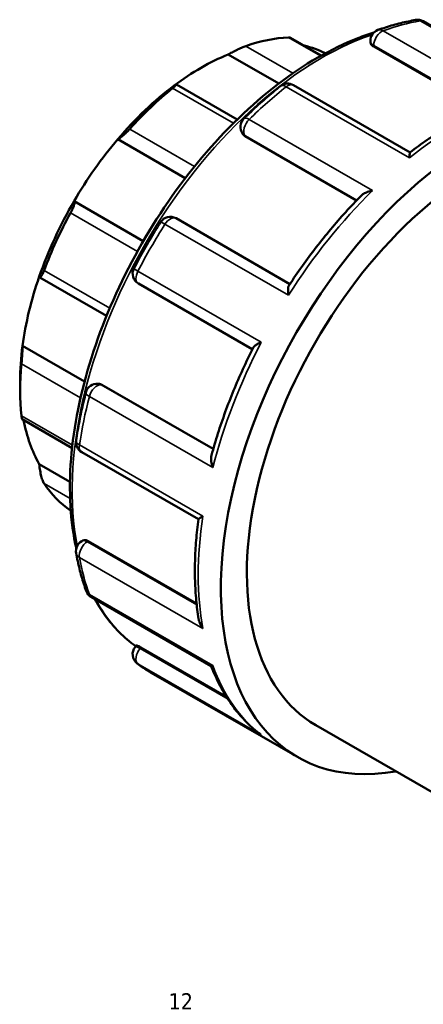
# Model space of a CAD drawing. Header units: millimetres. Extents: x -12 to 997, y -378 to 761.
# Tile 10 of 11: x 776 to 852, y 575 to 761. Entities that reach past the tile are written whole.
import ezdxf

# ---------------------------------------------------------------- set-up
doc = ezdxf.new("R2010")
doc.units = ezdxf.units.MM
for name, color, linetype, lineweight in [('Border (ANSI)', 7, 'Continuous', 70), ('Visible (ANSI)', 7, 'Continuous', 50), ('Visible Narrow (ANSI)', 7, 'Continuous', 35)]:
    doc.layers.add(name, color=color, linetype=linetype, lineweight=lineweight)
doc.styles.add('Note Text (ANSI)', font='tahoma.ttf')

# ---------------------------------------------------------------- blocks, each defined once
blk = doc.blocks.new('Borders Default Border')
at = {"layer": 'Border (ANSI)', "insert": (804.13, 574.4), "char_height": 3.048, "attachment_point": 7, "style": 'Note Text (ANSI)'}
blk.add_mtext('12', dxfattribs=at)

msp = doc.modelspace()

# ---------------------------------------------------------------- linework, layer by layer
at = {"layer": 'Visible (ANSI)'}
for p, q in [((874.967, 748.044), (852.287, 761.104)), ((832.997, 754.641), (827.159, 758.003)), ((842.268, 757.14), (842.268, 757.425)), ((842.902, 756.343), (863.367, 744.558)), ((815.361, 754.837), (824.931, 749.326)), ((817.077, 742.543), (805.598, 749.154)), ((849.778, 736.339), (827.708, 749.048)), ((794.498, 738.823), (807.272, 731.467)), ((818.175, 739.796), (818.081, 739.93)), ((818.615, 739.4), (839.677, 727.272)), ((786.235, 727.122), (799.325, 719.584)), ((827.068, 711.464), (805.515, 723.876)), ((779.735, 712.703), (792.368, 705.428)), ((798.396, 711.535), (819.945, 699.126)), ((776.497, 699.81), (788.223, 693.058)), ((776.036, 693.072), (776.036, 691.307)), ((790.771, 692.613), (790.934, 692.598)), ((791.489, 692.416), (812.553, 680.287)), ((776.415, 685.916), (785.863, 680.475)), ((787.678, 679.703), (809.743, 666.997)), ((779.654, 677.451), (785.462, 674.106)), ((787.678, 662.87), (787.924, 663.012)), ((788.932, 662.864), (809.406, 651.074)), ((789.492, 652.331), (812.167, 639.273)), ((797.789, 642.863), (798.028, 643.161)), ((798.861, 642.785), (815.074, 633.448)), ((800.848, 637.993), (828.463, 622.091)), ((831.931, 628.114), (862.999, 610.223))]:
    msp.add_line(p, q, dxfattribs=at)
for centre, start, end in [((851.206, 759.227), 60.06401, 99.80061), ((844.435, 757.425), 109.58373, 180), ((826.627, 747.171), 60.06401, 128.51837), ((819.856, 741.173), 134.39152, 215.02709), ((804.434, 721.998), 60.06401, 147.55616), ((799.477, 713.413), 152.44329, 240.06401), ((790.573, 690.455), 84.76275, 165.58994), ((788.759, 681.581), 171.44738, 240.06401), ((788.759, 660.992), 119.93599, 190.30915), ((790.573, 654.208), 200.049, 240.06401), ((799.477, 641.505), 141.19183, 232.59755)]:
    msp.add_arc(centre, 2.167, start, end, dxfattribs=at)
for centre, major_axis, start_param, end_param in [((811.786, 711.895), (25.23, 43.813), 0.3497393, 0.5888711), ((810.254, 712.777), (24.149, 41.935), 0.0261068, 0.1777829), ((810.254, 712.777), (-24.149, -41.935), 3.7752436, 4.0748706), ((863.146, 682.319), (34.683, 60.228), 5.8321585, 9.8758048), ((810.254, 712.777), (-24.149, -41.935), 4.0748706, 4.4035621), ((811.786, 711.895), (25.23, 43.813), 0.9780578, 1.2171896), ((863.146, 682.319), (31.214, 54.205), 0, 3.1415927), ((810.254, 712.777), (-24.149, -41.935), 4.4035621, 4.7031891), ((810.254, 712.777), (-24.149, -41.935), 4.7031891, 5.0318807), ((811.786, 711.895), (25.23, 43.813), 1.6063764, 1.8455081), ((810.254, 712.777), (-24.149, -41.935), 5.0318807, 5.3315077), ((810.254, 712.777), (-24.149, -41.935), 5.3315077, 5.4958534), ((811.786, 711.895), (25.23, 43.813), 2.2346949, 2.4738267), ((810.254, 712.777), (-24.149, -41.935), 5.6914664, 5.9598262), ((811.786, 711.895), (-25.23, -43.813), 6.0046061, 6.2437379)]:
    msp.add_ellipse(centre, major_axis=major_axis, ratio=0.5780931, start_param=start_param, end_param=end_param, dxfattribs=at)
for points, knots in [([(850.837, 761.362), (850.369, 761.281), (849.899, 761.191), (848.956, 760.992), (848.483, 760.884), (847.535, 760.649), (847.059, 760.522), (846.105, 760.251), (845.627, 760.107), (844.669, 759.8), (844.189, 759.638), (843.708, 759.467)], [5.94770099, 5.94770099, 5.94770099, 5.94770099, 5.97717496, 5.97717496, 6.00664893, 6.00664893, 6.03612291, 6.03612291, 6.06559688, 6.06559688, 6.09507085, 6.09507085, 6.09507085, 6.09507085]), ([(842.922, 758.977), (841.929, 758.668), (840.931, 758.319), (834.875, 755.968), (829.729, 752.996), (819.727, 745.347), (814.874, 740.666), (805.953, 730.087), (801.886, 724.192), (794.938, 711.778), (792.058, 705.261), (787.769, 692.248), (786.363, 685.753), (785.182, 673.421), (785.411, 667.587), (786.527, 662.085), (786.589, 661.794), (786.654, 661.505)], [6.0582019, 6.0582019, 6.0582019, 6.0582019, 6.1222117, 6.1222117, 6.4451704, 6.4451704, 6.7687296, 6.7687296, 7.0916753, 7.0916753, 7.4143847, 7.4143847, 7.7373985, 7.7373985, 8.0610195, 8.0610195, 8.0792097, 8.0792097, 8.0792097, 8.0792097]), ([(827.159, 758.003), (827.132, 758.019), (827.098, 758.031), (826.992, 758.052), (826.909, 758.057), (826.81, 758.053)], [1.104943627, 1.104943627, 1.104943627, 1.104943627, 1.134760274, 1.134760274, 1.180839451, 1.180839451, 1.180839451, 1.180839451]), ([(818.699, 756.429), (818.592, 756.392), (818.472, 756.346), (818.211, 756.242), (818.07, 756.183), (817.639, 755.995), (817.335, 755.854), (816.736, 755.565), (816.405, 755.398), (815.823, 755.093), (815.569, 754.954), (815.361, 754.837)], [0.40857844, 0.40857844, 0.40857844, 0.40857844, 0.45465762, 0.45465762, 0.5007368, 0.5007368, 0.59289515, 0.59289515, 0.70502602, 0.70502602, 0.81032741, 0.81032741, 0.81032741, 0.81032741]), ([(842.902, 756.343), (842.71, 756.453), (842.544, 756.586), (842.323, 756.864), (842.269, 757.008), (842.268, 757.138), (842.268, 757.139), (842.268, 757.14)], [0, 0, 0, 0, 0.08152876, 0.08152876, 0.16305753, 0.16305753, 0.16369851, 0.16369851, 0.16369851, 0.16369851]), ([(805.147, 748.955), (805.294, 749.037), (805.419, 749.102), (805.586, 749.168), (805.621, 749.164), (805.575, 749.082), (805.509, 749.01), (805.326, 748.844), (805.251, 748.779), (805.078, 748.634), (804.98, 748.553), (804.873, 748.467)], [0.77909049, 0.77909049, 0.77909049, 0.77909049, 0.88439188, 0.88439188, 0.99652274, 0.99652274, 1.0886811, 1.0886811, 1.13476027, 1.13476027, 1.18083945, 1.18083945, 1.18083945, 1.18083945]), ([(825.278, 748.866), (824.806, 748.49), (824.336, 748.108), (823.399, 747.329), (822.932, 746.932), (822.002, 746.126), (821.539, 745.716), (820.618, 744.883), (820.159, 744.459), (819.246, 743.6), (818.792, 743.164), (818.34, 742.722)], [0.18811446, 0.18811446, 0.18811446, 0.18811446, 0.21758843, 0.21758843, 0.2470624, 0.2470624, 0.27653637, 0.27653637, 0.30601035, 0.30601035, 0.33548432, 0.33548432, 0.33548432, 0.33548432]), ([(866.059, 745.667), (864.973, 745.255), (863.883, 744.798), (861.701, 743.799), (860.609, 743.256), (858.426, 742.088), (857.335, 741.462), (855.158, 740.13), (854.073, 739.424), (851.912, 737.934), (850.836, 737.151), (849.767, 736.331)], [6.11515023, 6.11515023, 6.11515023, 6.11515023, 6.18158093, 6.18158093, 6.24801163, 6.24801163, 6.31444233, 6.31444233, 6.38087303, 6.38087303, 6.44730373, 6.44730373, 6.44730373, 6.44730373]), ([(796.762, 740.749), (796.664, 740.64), (796.558, 740.526), (796.341, 740.301), (796.229, 740.188), (795.898, 739.865), (795.682, 739.669), (795.279, 739.323), (795.071, 739.162), (794.732, 738.933), (794.597, 738.86), (794.498, 738.823)], [0.40857844, 0.40857844, 0.40857844, 0.40857844, 0.45465762, 0.45465762, 0.5007368, 0.5007368, 0.59289515, 0.59289515, 0.70502602, 0.70502602, 0.81032741, 0.81032741, 0.81032741, 0.81032741]), ([(849.675, 735.308), (849.675, 735.31), (849.675, 735.313), (849.675, 735.533), (849.679, 735.725), (849.697, 736.034), (849.71, 736.155), (849.739, 736.286), (849.752, 736.32), (849.767, 736.331)], [-0.00093796, -0.00093796, -0.00093796, -0.00093796, 0, 0, 0.09643822, 0.09643822, 0.18840886, 0.18840886, 0.24803897, 0.24803897, 0.24803897, 0.24803897]), ([(840.524, 728.139), (839.536, 727.14), (838.562, 726.112), (836.643, 724), (835.697, 722.917), (833.84, 720.7), (832.928, 719.566), (831.14, 717.253), (830.265, 716.074), (828.554, 713.674), (827.718, 712.454), (826.904, 711.216)], [0.36063315, 0.36063315, 0.36063315, 0.36063315, 0.42565479, 0.42565479, 0.49067643, 0.49067643, 0.55569807, 0.55569807, 0.62071972, 0.62071972, 0.68574136, 0.68574136, 0.68574136, 0.68574136]), ([(840.524, 728.139), (840.654, 728.271), (840.814, 728.393), (841.22, 728.644), (841.482, 728.767), (842.049, 728.974), (842.359, 729.057), (842.68, 729.117), (842.683, 729.118), (842.686, 729.118)], [0.15345095, 0.15345095, 0.15345095, 0.15345095, 0.22400104, 0.22400104, 0.31645514, 0.31645514, 0.41354544, 0.41354544, 0.41447443, 0.41447443, 0.41447443, 0.41447443]), ([(786.235, 727.122), (786.285, 727.09), (786.315, 727.016), (786.318, 726.769), (786.286, 726.59), (786.168, 726.197), (786.085, 725.971), (785.919, 725.59), (785.856, 725.456), (785.722, 725.185), (785.651, 725.047), (785.577, 724.912)], [0.77909049, 0.77909049, 0.77909049, 0.77909049, 0.88439188, 0.88439188, 0.99652274, 0.99652274, 1.0886811, 1.0886811, 1.13476027, 1.13476027, 1.18083945, 1.18083945, 1.18083945, 1.18083945]), ([(802.605, 723.161), (802.245, 722.593), (801.888, 722.022), (801.185, 720.873), (800.839, 720.296), (800.155, 719.134), (799.818, 718.551), (799.154, 717.378), (798.827, 716.789), (798.184, 715.606), (797.867, 715.011), (797.556, 714.415)], [0.71171323, 0.71171323, 0.71171323, 0.71171323, 0.7411872, 0.7411872, 0.77066118, 0.77066118, 0.80013515, 0.80013515, 0.82960912, 0.82960912, 0.85908309, 0.85908309, 0.85908309, 0.85908309]), ([(780.564, 714.048), (780.511, 713.908), (780.457, 713.772), (780.349, 713.521), (780.296, 713.405), (780.145, 713.098), (780.054, 712.948), (779.894, 712.738), (779.819, 712.685), (779.71, 712.701), (779.674, 712.763), (779.654, 712.86)], [0.40857844, 0.40857844, 0.40857844, 0.40857844, 0.45465762, 0.45465762, 0.5007368, 0.5007368, 0.59289515, 0.59289515, 0.70502602, 0.70502602, 0.81032741, 0.81032741, 0.81032741, 0.81032741]), ([(826.768, 709.326), (826.767, 709.329), (826.767, 709.332), (826.73, 709.619), (826.71, 709.892), (826.707, 710.381), (826.722, 710.602), (826.788, 710.964), (826.836, 711.112), (826.904, 711.216)], [-0.00093796, -0.00093796, -0.00093796, -0.00093796, 0, 0, 0.09643822, 0.09643822, 0.18840886, 0.18840886, 0.27347156, 0.27347156, 0.27347156, 0.27347156]), ([(776.497, 699.81), (776.499, 699.636), (776.495, 699.41), (776.476, 698.863), (776.459, 698.537), (776.42, 697.923), (776.397, 697.601), (776.358, 697.124), (776.345, 696.965), (776.318, 696.662), (776.304, 696.517), (776.291, 696.385)], [0.77909049, 0.77909049, 0.77909049, 0.77909049, 0.88439188, 0.88439188, 0.99652274, 0.99652274, 1.0886811, 1.0886811, 1.13476027, 1.13476027, 1.18083945, 1.18083945, 1.18083945, 1.18083945]), ([(820.08, 699.396), (820.134, 699.503), (820.233, 699.615), (820.508, 699.853), (820.693, 699.979), (821.124, 700.226), (821.374, 700.348), (821.646, 700.462), (821.649, 700.463), (821.651, 700.464)], [0.14264299, 0.14264299, 0.14264299, 0.14264299, 0.22400104, 0.22400104, 0.31645514, 0.31645514, 0.41354544, 0.41354544, 0.41447443, 0.41447443, 0.41447443, 0.41447443]), ([(820.08, 699.396), (819.415, 698.072), (818.775, 696.738), (817.552, 694.055), (816.968, 692.707), (815.858, 690.001), (815.332, 688.643), (814.34, 685.925), (813.874, 684.564), (813.003, 681.843), (812.599, 680.484), (812.227, 679.129)], [0.88505841, 0.88505841, 0.88505841, 0.88505841, 0.95007598, 0.95007598, 1.01509355, 1.01509355, 1.08011112, 1.08011112, 1.14512869, 1.14512869, 1.21014626, 1.21014626, 1.21014626, 1.21014626]), ([(788.475, 690.994), (788.317, 690.381), (788.166, 689.769), (787.878, 688.548), (787.74, 687.938), (787.479, 686.722), (787.355, 686.115), (787.12, 684.905), (787.01, 684.302), (786.803, 683.1), (786.706, 682.5), (786.616, 681.903)], [1.23531201, 1.23531201, 1.23531201, 1.23531201, 1.26478598, 1.26478598, 1.29425995, 1.29425995, 1.32373393, 1.32373393, 1.3532079, 1.3532079, 1.38268187, 1.38268187, 1.38268187, 1.38268187]), ([(776.291, 686.524), (776.304, 686.407), (776.318, 686.304), (776.345, 686.132), (776.358, 686.065), (776.387, 685.955), (776.402, 685.924), (776.415, 685.917)], [0.40857844, 0.40857844, 0.40857844, 0.40857844, 0.45465762, 0.45465762, 0.5007368, 0.5007368, 0.5575142, 0.5575142, 0.5575142, 0.5575142]), ([(812.461, 676.768), (812.46, 676.77), (812.459, 676.773), (812.352, 677.076), (812.27, 677.381), (812.166, 677.966), (812.14, 678.25), (812.15, 678.734), (812.176, 678.942), (812.227, 679.129)], [-0.00093796, -0.00093796, -0.00093796, -0.00093796, 0, 0, 0.09643822, 0.09643822, 0.18840886, 0.18840886, 0.26282457, 0.26282457, 0.26282457, 0.26282457]), ([(779.654, 677.451), (779.674, 677.163), (779.71, 676.829), (779.819, 676.109), (779.894, 675.719), (780.054, 675.058), (780.145, 674.738), (780.296, 674.319), (780.349, 674.189), (780.457, 673.96), (780.511, 673.861), (780.564, 673.782)], [0.77909049, 0.77909049, 0.77909049, 0.77909049, 0.88439188, 0.88439188, 0.99652274, 0.99652274, 1.0886811, 1.0886811, 1.13476027, 1.13476027, 1.18083945, 1.18083945, 1.18083945, 1.18083945]), ([(809.745, 667.01), (809.568, 665.674), (809.427, 664.349), (809.215, 661.73), (809.145, 660.435), (809.077, 657.88), (809.079, 656.621), (809.156, 654.142), (809.23, 652.922), (809.452, 650.529), (809.6, 649.355), (809.784, 648.206)], [1.40670676, 1.40670676, 1.40670676, 1.40670676, 1.47311821, 1.47311821, 1.53952967, 1.53952967, 1.60594112, 1.60594112, 1.67235257, 1.67235257, 1.73876402, 1.73876402, 1.73876402, 1.73876402]), ([(809.745, 667.01), (809.747, 667.029), (809.768, 667.056), (809.863, 667.145), (809.962, 667.218), (810.223, 667.391), (810.39, 667.494), (810.585, 667.606), (810.587, 667.607), (810.588, 667.608)], [0.16752451, 0.16752451, 0.16752451, 0.16752451, 0.22400104, 0.22400104, 0.31645514, 0.31645514, 0.41354544, 0.41354544, 0.41447443, 0.41447443, 0.41447443, 0.41447443]), ([(787.924, 663.012), (787.924, 663.012), (787.924, 663.012), (788.037, 663.077), (788.19, 663.103), (788.541, 663.051), (788.74, 662.974), (788.932, 662.864)], [-0.16327686, -0.16327686, -0.16327686, -0.16327686, -0.16305753, -0.16305753, -0.08152876, -0.08152876, 0, 0, 0, 0]), ([(786.627, 660.605), (786.719, 660.102), (786.817, 659.604), (787.029, 658.618), (787.142, 658.131), (787.383, 657.167), (787.51, 656.69), (787.779, 655.749), (787.921, 655.284), (788.219, 654.366), (788.375, 653.913), (788.538, 653.466)], [1.75891078, 1.75891078, 1.75891078, 1.75891078, 1.78838476, 1.78838476, 1.81785873, 1.81785873, 1.8473327, 1.8473327, 1.87680667, 1.87680667, 1.90628065, 1.90628065, 1.90628065, 1.90628065]), ([(790.145, 651.955), (790.726, 650.884), (791.36, 649.868), (793.711, 646.578), (795.681, 644.593), (797.909, 643.013)], [8.30007449, 8.30007449, 8.30007449, 8.30007449, 8.38354384, 8.38354384, 8.5867439, 8.5867439, 8.5867439, 8.5867439]), ([(810.588, 646.357), (810.587, 646.359), (810.585, 646.362), (810.394, 646.623), (810.229, 646.903), (809.969, 647.475), (809.87, 647.767), (809.8, 648.111), (809.792, 648.158), (809.784, 648.206)], [-0.00093796, -0.00093796, -0.00093796, -0.00093796, 0, 0, 0.09643822, 0.09643822, 0.18840886, 0.18840886, 0.20310438, 0.20310438, 0.20310438, 0.20310438]), ([(798.028, 643.161), (798.034, 643.168), (798.047, 643.17), (798.115, 643.161), (798.211, 643.125), (798.488, 642.992), (798.669, 642.895), (798.861, 642.785)], [-0.19622523, -0.19622523, -0.19622523, -0.19622523, -0.16305753, -0.16305753, -0.08152876, -0.08152876, 0, 0, 0, 0]), ([(798.161, 639.784), (798.333, 639.653), (798.506, 639.524), (798.855, 639.271), (799.031, 639.147), (799.387, 638.903), (799.566, 638.784), (799.927, 638.55), (800.109, 638.435), (800.477, 638.211), (800.662, 638.101), (800.848, 637.993)], [2.282509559, 2.282509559, 2.282509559, 2.282509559, 2.297633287, 2.297633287, 2.312757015, 2.312757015, 2.327880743, 2.327880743, 2.343004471, 2.343004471, 2.358128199, 2.358128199, 2.358128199, 2.358128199]), ([(812.154, 639.28), (812.566, 638.221), (813.02, 637.197), (814.01, 635.223), (814.548, 634.274), (815.704, 632.46), (816.322, 631.596), (817.636, 629.958), (818.333, 629.186), (819.8, 627.737), (820.571, 627.062), (821.376, 626.438)], [1.92283851, 1.92283851, 1.92283851, 1.92283851, 1.99381896, 1.99381896, 2.06511345, 2.06511345, 2.13640794, 2.13640794, 2.20770242, 2.20770242, 2.27899691, 2.27899691, 2.27899691, 2.27899691]), ([(812.167, 639.273), (812.179, 639.266), (812.194, 639.264), (812.268, 639.268), (812.351, 639.298), (812.459, 639.354), (812.46, 639.354), (812.461, 639.355)], [0.28071836, 0.28071836, 0.28071836, 0.28071836, 0.31645514, 0.31645514, 0.41354544, 0.41354544, 0.41447443, 0.41447443, 0.41447443, 0.41447443]), ([(821.651, 626.243), (821.649, 626.244), (821.646, 626.246), (821.552, 626.308), (821.463, 626.371), (821.376, 626.438)], [-0.000937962, -0.000937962, -0.000937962, -0.000937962, 0, 0, 0.033301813, 0.033301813, 0.033301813, 0.033301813])]:
    msp.add_open_spline(points, degree=3, knots=knots, dxfattribs=at)
for points in [[(818.615, 739.4), (818.442, 739.5), (818.288, 739.636), (818.176, 739.796)], [(790.934, 692.598), (791.126, 692.58), (791.318, 692.515), (791.489, 692.416)], [(785.577, 668.691), (785.589, 668.683), (785.601, 668.675), (785.613, 668.668)]]:
    msp.add_open_spline(points, degree=3, dxfattribs=at)
at = {"layer": 'Visible Narrow (ANSI)'}
for p, q in [((851.71, 761.19), (875.045, 747.752)), ((868.056, 745.893), (844.721, 759.33)), ((826.81, 758.053), (832.864, 754.567)), ((827.631, 751.285), (818.699, 756.429)), ((842.902, 756.343), (842.902, 756.543)), ((842.902, 756.543), (863.564, 744.645)), ((804.873, 748.467), (816.369, 741.847)), ((826.341, 748.746), (849.675, 735.308)), ((842.686, 729.118), (819.351, 742.556)), ((809.021, 733.69), (796.762, 740.749)), ((818.615, 739.4), (818.529, 739.524)), ((818.529, 739.524), (839.723, 727.319)), ((785.577, 724.912), (798.216, 717.633)), ((803.433, 722.763), (826.768, 709.326)), ((792.978, 706.899), (780.564, 714.048)), ((821.651, 700.464), (798.317, 713.901)), ((776.291, 696.385), (787.461, 689.953)), ((812.535, 680.225), (791.339, 692.43)), ((791.339, 692.43), (791.489, 692.416)), ((789.127, 690.205), (812.461, 676.768)), ((785.919, 680.98), (776.291, 686.524)), ((810.588, 667.608), (787.254, 681.046)), ((780.564, 673.782), (785.489, 670.945)), ((785.613, 668.67), (785.577, 668.691)), ((788.759, 662.764), (788.932, 662.864)), ((809.428, 650.861), (788.759, 662.764)), ((787.254, 659.794), (810.588, 646.357)), ((812.461, 639.355), (789.127, 652.792)), ((798.711, 642.598), (798.861, 642.785)), ((815.354, 633.014), (798.711, 642.598)), ((798.317, 639.68), (821.651, 626.243))]:
    msp.add_line(p, q, dxfattribs=at)
for centre, major_axis, ratio, start_param, end_param in [((835.531, 698.221), (34.683, 60.228), 0.5780931, 0.4479801, 0.59535), ((851.206, 759.227), (-0.369, 2.135), 0.7354539, 5.7344404, 6.2831853), ((851.206, 759.227), (1.081, 1.878), 0.5780931, 0, 0.4479801), ((844.435, 757.425), (-1.081, -1.878), 0.5780931, 3.7369427, 5.4958534), ((844.435, 757.425), (-0.726, 2.041), 0.6755849, 5.6136121, 6.2831853), ((833.054, 699.647), (33.295, 57.818), 0.5780931, 0.5799913, 2.5577427), ((844.435, 757.425), (-2.167, 0), 0.5758617, 0, 0.7853982), ((835.531, 698.221), (34.683, 60.228), 0.5780931, 0.9715789, 1.1189488), ((826.627, 747.171), (-1.349, 1.695), 0.4602046, 5.4214784, 6.2831853), ((826.627, 747.171), (1.081, 1.878), 0.5780931, 0, 0.9715789), ((858.865, 684.783), (34.683, 60.228), 0.5780931, 0.59535, 0.9715789), ((819.856, 741.173), (-1.081, -1.878), 0.5780931, 4.2605414, 6.0194522), ((819.856, 741.173), (-1.516, 1.548), 0.356276, 5.3794646, 6.2831853), ((819.856, 741.173), (-1.774, -1.244), 0.7877574, 0, 0.3525803), ((858.865, 684.783), (34.683, 60.228), 0.5780931, 1.1189488, 1.4951777), ((804.434, 721.998), (1.081, 1.878), 0.5780931, 0, 1.4951777), ((835.531, 698.221), (34.683, 60.228), 0.5780931, 1.4951777, 1.6425475), ((804.434, 721.998), (-1.829, 1.162), 0.0616438, 5.3301294, 6.2831853), ((799.477, 713.413), (-1.921, 1.002), 0.0584967, 0, 0.9531907), ((799.477, 713.413), (-1.081, -1.878), 0.5780931, 4.7841402, 6.2831853), ((858.865, 684.783), (34.683, 60.228), 0.5780931, 1.6425475, 2.0187765), ((790.573, 690.455), (1.081, 1.878), 0.5780931, 0.2598657, 2.0187765), ((790.573, 690.455), (0.198, 2.158), 0.7885742, 5.935257, 6.2831853), ((790.573, 690.455), (-2.099, 0.539), 0.3534344, 0, 0.9046283), ((835.531, 698.221), (34.683, 60.228), 0.5780931, 2.0187765, 2.1661463), ((788.759, 681.581), (-2.143, 0.322), 0.4575953, 0, 0.8630066), ((788.759, 681.581), (-1.081, -1.878), 0.5780931, 5.307739, 6.2831853), ((858.865, 684.783), (34.683, 60.228), 0.5780931, 2.1661463, 2.5423752), ((788.759, 660.992), (-1.081, -1.878), 0.5780931, 3.9250571, 5.6839679), ((788.759, 660.992), (-1.081, 1.878), 0.5780931, 5.4997209, 6.2831853), ((788.759, 660.992), (-2.132, -0.388), 0.6738101, 0, 0.6723421), ((835.531, 698.221), (34.683, 60.228), 0.5780931, 2.5423752, 2.6897451), ((790.573, 654.208), (-2.035, -0.743), 0.7340816, 0, 0.5523152), ((790.573, 654.208), (-1.081, -1.878), 0.5780931, 5.8313378, 6.2831853), ((833.054, 699.647), (-33.295, -57.818), 0.5780931, 5.9361531, 6.2262877), ((799.477, 641.505), (-1.688, 1.358), 0.2127125, 5.3454715, 6.2831853), ((799.477, 641.505), (-1.081, -1.878), 0.5780931, 4.4486559, 6.2075667), ((799.477, 641.505), (-1.316, -1.721), 0.813639, 0, 0.1062316), ((835.531, 698.221), (-34.683, -60.228), 0.5780931, 6.2075667, 6.2831853), ((858.865, 684.783), (-34.683, -60.228), 0.5780931, 5.8313378, 6.2075667)]:
    msp.add_ellipse(centre, major_axis=major_axis, ratio=ratio, start_param=start_param, end_param=end_param, dxfattribs=at)

# ---------------------------------------------------------------- block references
msp.add_blockref('Borders Default Border', (0, 0))

doc.saveas('drawing.dxf')
